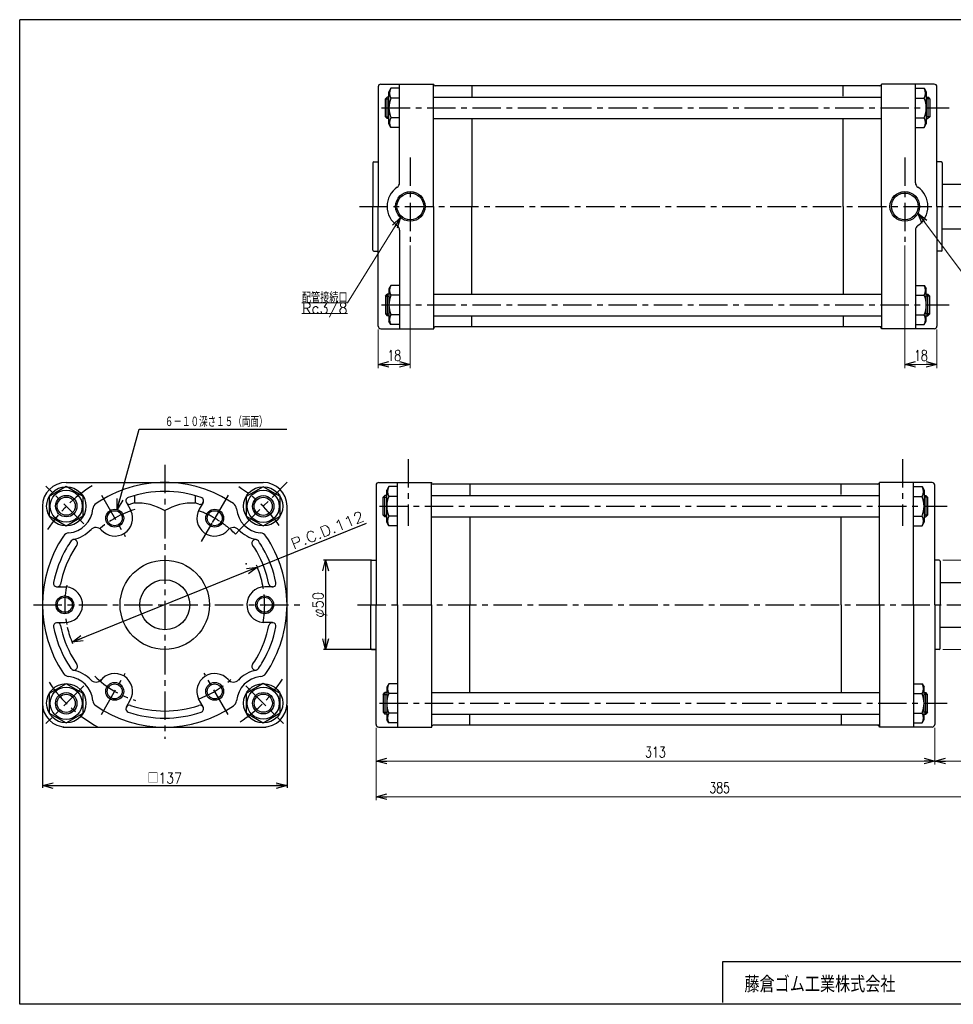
# Model space of a CAD drawing. Header units: millimetres. Extents: x -380 to 408, y -281 to 283.
# Tile 1 of 2: x -380 to 143, y -268 to 283. Entities that reach past the tile are written whole.
import ezdxf
from ezdxf.enums import TextEntityAlignment as Align

# ---------------------------------------------------------------- set-up
doc = ezdxf.new("R2010")
doc.units = ezdxf.units.MM
doc.header["$LTSCALE"] = 0.5
doc.header["$PDSIZE"] = 1
doc.linetypes.add('CENTER', pattern=[50.8, 31.75, -6.35, 6.35, -6.35])
doc.layers.add('ZUWAKU', color=7, linetype='Continuous')
doc.styles.add('FdaStyle0', font='txt.shx', dxfattribs={"width": 0.75, "bigfont": 'bigfont'})
doc.dimstyles.new('DaDimRotatedStyle', dxfattribs={"dimtxt": 6, "dimasz": 6.000004, "dimexe": 2, "dimexo": 2, "dimgap": 2, "dimtad": 3, "dimdsep": 46, "dimtxsty": 'FdaStyle0', "dimblk1": 'OPEN30', "dimblk2": 'OPEN30', "dimsah": 1, "dimcen": 0.09, "dimclrd": 4, "dimclre": 4, "dimclrt": 4, "dimadec": 0, "dimazin": 2, "dimtfac": 1, "dimtdec": 4, "dimtmove": 0, "dimatfit": 0, "dimfxl": 1, "dimarcsym": 0})

# ---------------------------------------------------------------- blocks, each defined once
blk = doc.blocks.new('_OPEN30')
at = {"color": 0, "linetype": 'ByBlock', "lineweight": -2}
for p, q in [((-1, 0.267949), (0, 0)), ((0, 0), (-1, -0.267949)), ((0, 0), (-1, 0))]:
    blk.add_line(p, q, dxfattribs=at)
blk = doc.blocks.new('DC_GROUP_Φ112_1')
at = {"color": 4, "linetype": 'Continuous', "lineweight": 25}
for p, q in [((-243.57, 21.39), (-253.07, 15.91)), ((-234.07, 15.91), (-243.57, 21.39)), ((-253.07, 15.91), (-253.07, 4.94)), ((-234.07, 4.94), (-234.07, 15.91)), ((-253.07, 4.94), (-243.57, -0.55)), ((-243.57, -0.55), (-234.07, 4.94))]:
    blk.add_line(p, q, dxfattribs=at)
for radius in [9, 6, 5.1]:
    blk.add_circle((-243.57, 10.42), radius, dxfattribs=at)
blk = doc.blocks.new('DC_GROUP_Φ112_2')
at = {"color": 4, "linetype": 'Continuous', "lineweight": 25}
for p, q in [((-353.93, 21.5), (-363.43, 16.01)), ((-344.43, 16.01), (-353.93, 21.5)), ((-363.43, 16.01), (-363.43, 5.04)), ((-344.43, 5.04), (-344.43, 16.01)), ((-363.43, 5.04), (-353.93, -0.44)), ((-353.93, -0.44), (-344.43, 5.04))]:
    blk.add_line(p, q, dxfattribs=at)
for radius in [9, 6, 5.1]:
    blk.add_circle((-353.93, 10.53), radius, dxfattribs=at)
blk = doc.blocks.new('DC_GROUP_Φ112_3')
at = {"color": 4, "linetype": 'Continuous', "lineweight": 25}
for p, q in [((-353.95, -88.93), (-363.45, -94.42)), ((-344.45, -94.42), (-353.95, -88.93)), ((-363.45, -94.42), (-363.45, -105.39)), ((-344.45, -105.39), (-344.45, -94.42)), ((-363.45, -105.39), (-353.95, -110.87)), ((-353.95, -110.87), (-344.45, -105.39))]:
    blk.add_line(p, q, dxfattribs=at)
for radius in [9, 6, 5.1]:
    blk.add_circle((-353.95, -99.9), radius, dxfattribs=at)
blk = doc.blocks.new('DC_GROUP_Φ112_4')
at = {"color": 4, "linetype": 'Continuous', "lineweight": 25}
for p, q in [((-243.55, -88.86), (-253.05, -94.34)), ((-234.05, -94.34), (-243.55, -88.86)), ((-253.05, -94.34), (-253.05, -105.31)), ((-234.05, -105.31), (-234.05, -94.34)), ((-253.05, -105.31), (-243.55, -110.8)), ((-243.55, -110.8), (-234.05, -105.31))]:
    blk.add_line(p, q, dxfattribs=at)
for radius in [9, 6, 5.1]:
    blk.add_circle((-243.55, -99.83), radius, dxfattribs=at)
blk = doc.blocks.new('DC_GROUP_Φ112_5')
at = {"color": 4, "linetype": 'Continuous', "lineweight": 25}
for p, q in [((-173.22, -88.95), (-174.36, -90.92)), ((-174.36, -90.92), (-174.36, -108.92)), ((-168.36, -88.95), (-173.22, -88.95)), ((-168.36, -94.43), (-173.22, -94.43)), ((-173.22, -110.89), (-174.36, -108.92)), ((-168.36, -105.4), (-173.22, -105.4)), ((-168.36, -110.89), (-173.22, -110.89))]:
    blk.add_line(p, q, dxfattribs=at)
for centre, radius, start, end in [((-168.47, -91.69), 5.48, 150, 210), ((-160.56, -99.92), 13.8, 156.5735, 203.4265), ((-168.47, -108.14), 5.48, 150, 210)]:
    blk.add_arc(centre, radius, start, end, dxfattribs=at)
blk = doc.blocks.new('DC_GROUP_Φ112_6')
at = {"color": 4, "linetype": 'Continuous', "lineweight": 25}
for p, q in [((120.64, -88.95), (125.5, -88.95)), ((125.5, -88.95), (126.64, -90.92)), ((126.64, -108.92), (126.64, -90.92)), ((120.64, -94.43), (125.5, -94.43)), ((120.64, -105.4), (125.5, -105.4)), ((125.5, -110.89), (126.64, -108.92)), ((120.64, -110.89), (125.5, -110.89))]:
    blk.add_line(p, q, dxfattribs=at)
for centre, radius, start, end in [((120.75, -91.69), 5.48, 330, 30), ((112.84, -99.92), 13.8, 336.5735, 23.4265), ((120.75, -108.14), 5.48, 330, 30)]:
    blk.add_arc(centre, radius, start, end, dxfattribs=at)
blk = doc.blocks.new('DC_GROUP_Φ112_8')
at = {"color": 4, "linetype": 'Continuous', "lineweight": 25}
for p, q in [((-173.22, 21.45), (-174.36, 19.48)), ((-174.36, 1.48), (-174.36, 19.48)), ((-168.36, 21.45), (-173.22, 21.45)), ((-168.36, 15.97), (-173.22, 15.97)), ((-173.22, -0.49), (-174.36, 1.48)), ((-168.36, 5), (-173.22, 5)), ((-168.36, -0.49), (-173.22, -0.49))]:
    blk.add_line(p, q, dxfattribs=at)
for centre, radius, start, end in [((-168.47, 18.71), 5.48, 150, 210), ((-160.56, 10.48), 13.8, 156.5735, 203.4265), ((-168.47, 2.26), 5.48, 150, 210)]:
    blk.add_arc(centre, radius, start, end, dxfattribs=at)
blk = doc.blocks.new('DC_GROUP_Φ112_9')
at = {"color": 4, "linetype": 'Continuous', "lineweight": 25}
for p, q in [((120.64, 21.45), (125.5, 21.45)), ((125.5, 21.45), (126.64, 19.48)), ((126.64, 19.48), (126.64, 1.48)), ((120.64, 15.97), (125.5, 15.97)), ((120.64, 5), (125.5, 5)), ((125.5, -0.49), (126.64, 1.48)), ((120.64, -0.49), (125.5, -0.49))]:
    blk.add_line(p, q, dxfattribs=at)
for centre, radius, start, end in [((120.75, 18.71), 5.48, 330, 30), ((112.84, 10.48), 13.8, 336.5735, 23.4265), ((120.75, 2.26), 5.48, 330, 30)]:
    blk.add_arc(centre, radius, start, end, dxfattribs=at)
blk = doc.blocks.new('*D10')
at = {"color": 4, "linetype": 'Continuous', "lineweight": 13}
for p, q in [((137.14, -19.72), (228.23, -19.72)), ((226.23, -69.72), (226.23, -19.72)), ((137.14, -69.72), (228.23, -69.72))]:
    blk.add_line(p, q, dxfattribs=at)
at = {"color": 4, "xscale": 6.000005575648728, "yscale": 5.999978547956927}
for p, rotation in [((226.23, -19.72), 90), ((226.23, -69.72), 270)]:
    blk.add_blockref('_OPEN30', p, dxfattribs=dict(at, rotation=rotation))
at = {"color": 4, "insert": (224.23, -44.72), "char_height": 6, "width": 25.5, "attachment_point": 8, "rotation": 90, "style": 'FdaStyle0'}
blk.add_mtext('\\T1.00;φ50', dxfattribs=at)
blk = doc.blocks.new('*D17')
at = {"color": 4, "linetype": 'Continuous', "lineweight": 13}
for p, q in [((-180.36, -113.72), (-180.36, -134.22)), ((132.64, -113.72), (132.64, -134.22)), ((-180.36, -132.22), (132.64, -132.22))]:
    blk.add_line(p, q, dxfattribs=at)
at = {"color": 4, "xscale": 6.000005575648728, "yscale": 5.999978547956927}
for p, rotation in [((-180.36, -132.22), 180), ((132.64, -132.22), 360)]:
    blk.add_blockref('_OPEN30', p, dxfattribs=dict(at, rotation=rotation))
at = {"color": 4, "insert": (-23.86, -130.22), "char_height": 6, "width": 25.5, "attachment_point": 8, "style": 'FdaStyle0'}
blk.add_mtext('\\T1.00;313', dxfattribs=at)
blk = doc.blocks.new('*D18')
at = {"color": 4, "linetype": 'Continuous', "lineweight": 13}
for p, q in [((204.64, -55.72), (204.64, -134.22)), ((132.64, -113.72), (132.64, -134.22)), ((132.64, -132.22), (204.64, -132.22))]:
    blk.add_line(p, q, dxfattribs=at)
at = {"color": 4, "xscale": 6.000005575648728, "yscale": 5.999978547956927}
for p, rotation in [((132.64, -132.22), 180), ((204.64, -132.22), 360)]:
    blk.add_blockref('_OPEN30', p, dxfattribs=dict(at, rotation=rotation))
at = {"color": 4, "insert": (168.64, -130.22), "char_height": 6, "width": 19.5, "attachment_point": 8, "style": 'FdaStyle0'}
blk.add_mtext('\\T1.00;72', dxfattribs=at)
blk = doc.blocks.new('*D19')
at = {"color": 4, "linetype": 'Continuous', "lineweight": 13}
for p, q in [((204.64, -55.72), (204.64, -154.22)), ((-180.36, -113.72), (-180.36, -154.22)), ((-180.36, -152.22), (204.64, -152.22))]:
    blk.add_line(p, q, dxfattribs=at)
at = {"color": 4, "xscale": 6.000005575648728, "yscale": 5.999978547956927}
for p, rotation in [((-180.36, -152.22), 180), ((204.64, -152.22), 360)]:
    blk.add_blockref('_OPEN30', p, dxfattribs=dict(at, rotation=rotation))
at = {"color": 4, "insert": (12.14, -150.22), "char_height": 6, "width": 25.5, "attachment_point": 8, "style": 'FdaStyle0'}
blk.add_mtext('\\T1.00;385', dxfattribs=at)
blk = doc.blocks.new('DC_GROUP_Φ112_16')
at = {"color": 4, "linetype": 'Continuous', "lineweight": 25}
for p, q in [((-172.02, 134.17), (-173.16, 132.2)), ((-167.16, 134.17), (-172.02, 134.17)), ((-173.16, 132.2), (-173.16, 114.2)), ((-167.16, 128.69), (-172.02, 128.69)), ((-167.16, 117.72), (-172.02, 117.72)), ((-172.02, 112.23), (-173.16, 114.2)), ((-167.16, 112.23), (-172.02, 112.23))]:
    blk.add_line(p, q, dxfattribs=at)
for centre, radius, start, end in [((-167.27, 131.43), 5.48, 150, 210), ((-159.36, 123.2), 13.8, 156.5735, 203.4265), ((-167.27, 114.98), 5.48, 150, 210)]:
    blk.add_arc(centre, radius, start, end, dxfattribs=at)
blk = doc.blocks.new('DC_GROUP_Φ112_17')
at = {"color": 4, "linetype": 'Continuous', "lineweight": 25}
for p, q in [((121.84, 134.17), (126.7, 134.17)), ((126.7, 134.17), (127.84, 132.2)), ((121.84, 128.69), (126.7, 128.69)), ((127.84, 114.2), (127.84, 132.2)), ((121.84, 117.72), (126.7, 117.72)), ((121.84, 112.23), (126.7, 112.23)), ((126.7, 112.23), (127.84, 114.2))]:
    blk.add_line(p, q, dxfattribs=at)
for centre, radius, start, end in [((121.95, 131.43), 5.48, 330, 30), ((114.04, 123.2), 13.8, 336.5735, 23.4265), ((121.95, 114.98), 5.48, 330, 30)]:
    blk.add_arc(centre, radius, start, end, dxfattribs=at)
blk = doc.blocks.new('DC_GROUP_Φ112_18')
at = {"color": 4, "linetype": 'Continuous', "lineweight": 25}
for p, q in [((-172.02, 244.57), (-173.16, 242.6)), ((-167.16, 244.57), (-172.02, 244.57)), ((-173.16, 224.6), (-173.16, 242.6)), ((-167.16, 239.09), (-172.02, 239.09)), ((-167.16, 228.12), (-172.02, 228.12)), ((-172.02, 222.63), (-173.16, 224.6)), ((-167.16, 222.63), (-172.02, 222.63))]:
    blk.add_line(p, q, dxfattribs=at)
for centre, radius, start, end in [((-167.27, 241.83), 5.48, 150, 210), ((-159.36, 233.6), 13.8, 156.5735, 203.4265), ((-167.27, 225.38), 5.48, 150, 210)]:
    blk.add_arc(centre, radius, start, end, dxfattribs=at)
blk = doc.blocks.new('DC_GROUP_Φ112_19')
at = {"color": 4, "linetype": 'Continuous', "lineweight": 25}
for p, q in [((121.84, 244.57), (126.7, 244.57)), ((126.7, 244.57), (127.84, 242.6)), ((121.84, 239.09), (126.7, 239.09)), ((127.84, 242.6), (127.84, 224.6)), ((121.84, 228.12), (126.7, 228.12)), ((121.84, 222.63), (126.7, 222.63)), ((126.7, 222.63), (127.84, 224.6))]:
    blk.add_line(p, q, dxfattribs=at)
for centre, radius, start, end in [((121.95, 241.83), 5.48, 330, 30), ((114.04, 233.6), 13.8, 336.5735, 23.4265), ((121.95, 225.38), 5.48, 330, 30)]:
    blk.add_arc(centre, radius, start, end, dxfattribs=at)
blk = doc.blocks.new('DC_GROUP_Φ112_21')
at = {"color": 4, "linetype": 'Continuous', "lineweight": 13}
for p, q in [((123.24, 174.65), (161.43, 123.3)), ((161.43, 123.3), (187.03, 123.3)), ((161.43, 117.3), (187.03, 117.3))]:
    blk.add_line(p, q, dxfattribs=at)
at = {"color": 4, "xscale": 6.000005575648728, "yscale": 5.999978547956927, "rotation": 126.6402159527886}
blk.add_blockref('_OPEN30', (123.24, 174.65), dxfattribs=at)
at = {"color": 4, "style": 'FdaStyle0'}
for s, width, p, p2 in [('配管接続口', 0.680851, (161.43, 123.3), (187.03, 123.3)), ('Rc3/8', 0.810127, (161.43, 117.3), (187.03, 117.3))]:
    blk.add_text(s, height=6, dxfattribs=dict(at, width=width)).set_placement(p, p2, align=Align.FIT)
blk = doc.blocks.new('DC_GROUP_Φ112_22')
at = {"color": 4, "linetype": 'Continuous', "lineweight": 13}
for p, q in [((-166.66, 172.19), (-196.31, 124.34)), ((-196.31, 124.34), (-221.91, 124.34)), ((-196.31, 118.34), (-221.91, 118.34))]:
    blk.add_line(p, q, dxfattribs=at)
at = {"color": 4, "xscale": 6.000005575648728, "yscale": 5.999978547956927, "rotation": 58.21570791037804}
blk.add_blockref('_OPEN30', (-166.66, 172.19), dxfattribs=at)
at = {"color": 4, "style": 'FdaStyle0'}
for s, width, p, p2 in [('配管接続口', 0.680851, (-221.91, 124.34), (-196.31, 124.34)), ('Rc3/8', 0.810127, (-221.91, 118.34), (-196.31, 118.34))]:
    blk.add_text(s, height=6, dxfattribs=dict(at, width=width)).set_placement(p, p2, align=Align.FIT)
blk = doc.blocks.new('*D28')
at = {"color": 4, "linetype": 'Continuous', "lineweight": 13}
for p, q in [((115.84, 156.61), (115.84, 87.9)), ((133.84, 109.4), (133.84, 87.9)), ((115.84, 89.9), (133.84, 89.9))]:
    blk.add_line(p, q, dxfattribs=at)
at = {"color": 4, "xscale": 6.000005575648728, "yscale": 5.999978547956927}
for p, rotation in [((115.84, 89.9), 180), ((133.84, 89.9), 360)]:
    blk.add_blockref('_OPEN30', p, dxfattribs=dict(at, rotation=rotation))
at = {"color": 4, "insert": (124.84, 91.9), "char_height": 6, "width": 19.5, "attachment_point": 8, "style": 'FdaStyle0'}
blk.add_mtext('\\T1.00;18', dxfattribs=at)
blk = doc.blocks.new('*D29')
at = {"color": 4, "linetype": 'Continuous', "lineweight": 13}
for p, q in [((-161.16, 156.61), (-161.16, 87.9)), ((-179.16, 109.4), (-179.16, 87.9)), ((-179.16, 89.9), (-161.16, 89.9))]:
    blk.add_line(p, q, dxfattribs=at)
at = {"color": 4, "xscale": 6.000005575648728, "yscale": 5.999978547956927}
for p, rotation in [((-179.16, 89.9), 180), ((-161.16, 89.9), 360)]:
    blk.add_blockref('_OPEN30', p, dxfattribs=dict(at, rotation=rotation))
at = {"color": 4, "insert": (-170.16, 91.9), "char_height": 6, "width": 19.5, "attachment_point": 8, "style": 'FdaStyle0'}
blk.add_mtext('\\T1.00;18', dxfattribs=at)

msp = doc.modelspace()

# ---------------------------------------------------------------- linework, layer by layer
at = {"color": 4, "linetype": 'Continuous', "lineweight": 25}
for p, q in [((-179.159, 245.403), (-179.159, 178.403)), ((-177.659, 246.903), (-148.003, 246.903)), ((-167.159, 191.632), (-167.159, 246.903)), ((-148.159, 178.403), (-148.159, 246.903)), ((32.341, 245.903), (-147.159, 245.903)), ((-126.659, 245.903), (-126.659, 240.029)), ((102.841, 245.903), (28.472, 245.903)), ((81.341, 240.133), (81.341, 245.903)), ((132.341, 246.903), (102.841, 246.903)), ((102.841, 178.403), (102.841, 246.903)), ((121.841, 191.632), (121.841, 246.903)), ((133.841, 178.403), (133.841, 245.403)), ((-175.159, 238.603), (-174.159, 239.603)), ((-175.159, 228.603), (-175.159, 238.603)), ((-175.159, 238.603), (-173.159, 238.603)), ((-173.159, 239.603), (-174.159, 239.603)), ((-174.159, 227.603), (-174.159, 239.603)), ((-148.159, 239.603), (102.841, 239.603)), ((127.841, 239.603), (128.841, 239.603)), ((129.841, 238.603), (127.841, 238.603)), ((129.841, 238.603), (128.841, 239.603)), ((128.841, 239.603), (128.841, 227.603)), ((129.841, 238.603), (129.841, 228.603)), ((-175.159, 228.603), (-174.159, 227.603)), ((-175.159, 228.603), (-173.159, 228.603)), ((-173.159, 227.603), (-174.159, 227.603)), ((-148.159, 227.603), (102.841, 227.603)), ((-126.659, 227.209), (-126.659, 178.403)), ((81.341, 178.403), (81.341, 227.101)), ((129.841, 228.603), (127.841, 228.603)), ((127.841, 227.603), (128.841, 227.603)), ((129.841, 228.603), (128.841, 227.603)), ((-182.159, 202.903), (-182.159, 178.403)), ((-181.659, 203.403), (-179.159, 203.403)), ((136.341, 203.403), (133.841, 203.403)), ((136.841, 202.903), (136.841, 178.403)), ((136.841, 190.903), (147.409, 190.903)), ((-182.159, 153.903), (-182.159, 178.403)), ((-179.159, 111.403), (-179.159, 178.403)), ((-148.159, 178.403), (-148.159, 109.903)), ((-126.659, 129.597), (-126.659, 178.403)), ((81.341, 178.403), (81.341, 129.705)), ((102.841, 178.403), (102.841, 109.903)), ((133.841, 178.403), (133.841, 111.403)), ((136.841, 153.903), (136.841, 178.403)), ((136.841, 165.903), (147.409, 165.903)), ((-167.159, 165.174), (-167.159, 109.903)), ((121.841, 165.174), (121.841, 109.903)), ((-181.659, 153.403), (-179.159, 153.403)), ((136.341, 153.403), (133.841, 153.403)), ((-175.159, 128.203), (-174.159, 129.203)), ((-175.159, 128.203), (-175.159, 118.203)), ((-175.159, 128.203), (-173.159, 128.203)), ((-173.159, 129.203), (-174.159, 129.203)), ((-174.159, 129.203), (-174.159, 117.203)), ((-148.159, 129.203), (102.841, 129.203)), ((127.841, 129.203), (128.841, 129.203)), ((129.841, 128.203), (127.841, 128.203)), ((129.841, 128.203), (128.841, 129.203)), ((128.841, 117.203), (128.841, 129.203)), ((129.841, 118.203), (129.841, 128.203)), ((-175.159, 118.203), (-174.159, 117.203)), ((-175.159, 118.203), (-173.159, 118.203)), ((-173.159, 117.203), (-174.159, 117.203)), ((-148.159, 117.203), (102.841, 117.203)), ((-126.659, 110.903), (-126.659, 116.777)), ((81.341, 116.674), (81.341, 110.903)), ((129.841, 118.203), (127.841, 118.203)), ((127.841, 117.203), (128.841, 117.203)), ((129.841, 118.203), (128.841, 117.203)), ((32.341, 110.903), (-147.159, 110.903)), ((102.841, 110.903), (28.472, 110.903)), ((-177.659, 109.903), (-148.003, 109.903)), ((132.341, 109.903), (102.841, 109.903)), ((-325.43, 8.603), (-313.116, 53.606)), ((-313.116, 53.606), (-230.369, 53.606)), ((-353.95, 23.783), (-243.55, 23.783)), ((-180.359, 22.283), (-180.359, -44.717)), ((-178.859, 23.783), (-149.203, 23.783)), ((-168.359, -44.717), (-168.359, 23.783)), ((-149.359, -44.717), (-149.359, 23.783)), ((31.141, 22.783), (-148.359, 22.783)), ((-127.859, 22.783), (-127.859, 16.909)), ((101.641, 22.783), (27.272, 22.783)), ((80.141, 17.013), (80.141, 22.783)), ((131.141, 23.783), (101.641, 23.783)), ((101.641, -44.717), (101.641, 23.783)), ((120.641, -44.717), (120.641, 23.783)), ((132.641, -44.717), (132.641, 22.283)), ((-320.248, 12.52), (-317.643, 8.007)), ((-315.75, 16.465), (-315.75, 12.243)), ((-281.75, 16.465), (-281.75, 12.243)), ((-277.251, 12.52), (-279.41, 8.781)), ((-176.359, 15.483), (-175.359, 16.483)), ((-176.359, 5.483), (-176.359, 15.483)), ((-176.359, 15.483), (-174.359, 15.483)), ((-174.359, 16.483), (-175.359, 16.483)), ((-175.359, 4.483), (-175.359, 16.483)), ((-149.359, 16.483), (101.641, 16.483)), ((126.641, 16.483), (127.641, 16.483)), ((128.641, 15.483), (126.641, 15.483)), ((128.641, 15.483), (127.641, 16.483)), ((127.641, 16.483), (127.641, 4.483)), ((128.641, 15.483), (128.641, 5.483)), ((-367.25, 10.483), (-367.25, -99.871)), ((-230.25, -99.917), (-230.25, 10.483)), ((-270.75, 3.781), (-272.111, 1.422)), ((-246.831, -23.729), (-185.632, 1.01)), ((-176.359, 5.483), (-175.359, 4.483)), ((-176.359, 5.483), (-174.359, 5.483)), ((-174.359, 4.483), (-175.359, 4.483)), ((-149.359, 4.483), (101.641, 4.483)), ((-127.859, 4.09), (-127.859, -44.717)), ((80.141, -44.717), (80.141, 3.982)), ((128.641, 5.483), (126.641, 5.483)), ((126.641, 4.483), (127.641, 4.483)), ((128.641, 5.483), (127.641, 4.483)), ((-259.153, -5.121), (-256.609, -2.576)), ((-182.859, -19.717), (-209.833, -19.717)), ((-208.633, -19.717), (-208.633, -69.717)), ((-183.359, -20.217), (-183.359, -44.717)), ((-182.859, -19.717), (-180.359, -19.717)), ((135.141, -19.717), (132.641, -19.717)), ((135.641, -20.217), (135.641, -44.717)), ((-246.831, -23.729), (-350.668, -65.704)), ((135.641, -32.217), (158.641, -32.217)), ((-359.067, -34.717), (-353.857, -34.717)), ((-238.432, -34.717), (-242.75, -34.717)), ((-183.359, -69.217), (-183.359, -44.717)), ((-180.359, -111.717), (-180.359, -44.717)), ((-168.359, -44.717), (-168.359, -113.217)), ((-149.359, -44.717), (-149.359, -113.217)), ((-127.859, -93.523), (-127.859, -44.717)), ((80.141, -44.717), (80.141, -93.415)), ((101.641, -44.717), (101.641, -113.217)), ((120.641, -44.717), (120.641, -113.217)), ((132.641, -44.717), (132.641, -111.717)), ((135.641, -69.217), (135.641, -44.717)), ((-359.067, -54.717), (-354.75, -54.717)), ((-238.432, -54.717), (-243.642, -54.717)), ((135.641, -57.217), (158.641, -57.217)), ((-180.359, -69.717), (-209.833, -69.717)), ((-182.859, -69.717), (-180.359, -69.717)), ((135.141, -69.717), (132.641, -69.717)), ((-320.248, -101.954), (-318.089, -98.214)), ((-277.251, -101.954), (-279.856, -97.441)), ((-176.359, -94.917), (-175.359, -93.917)), ((-176.359, -94.917), (-176.359, -104.917)), ((-176.359, -94.917), (-174.359, -94.917)), ((-174.359, -93.917), (-175.359, -93.917)), ((-175.359, -93.917), (-175.359, -105.917)), ((-149.359, -93.917), (101.641, -93.917)), ((126.641, -93.917), (127.641, -93.917)), ((128.641, -94.917), (126.641, -94.917)), ((128.641, -94.917), (127.641, -93.917)), ((127.641, -105.917), (127.641, -93.917)), ((128.641, -104.917), (128.641, -94.917)), ((-367.25, -101.117), (-367.25, -147.216)), ((-230.25, -101.117), (-230.25, -147.216)), ((-176.359, -104.917), (-175.359, -105.917)), ((-176.359, -104.917), (-174.359, -104.917)), ((-174.359, -105.917), (-175.359, -105.917)), ((-149.359, -105.917), (101.641, -105.917)), ((-127.859, -112.217), (-127.859, -106.342)), ((80.141, -106.446), (80.141, -112.217)), ((128.641, -104.917), (126.641, -104.917)), ((126.641, -105.917), (127.641, -105.917)), ((128.641, -104.917), (127.641, -105.917)), ((-355.834, -113.217), (-241.935, -113.217)), ((-178.859, -113.217), (-149.203, -113.217)), ((31.141, -112.217), (-148.359, -112.217)), ((101.641, -112.217), (27.272, -112.217)), ((131.141, -113.217), (101.641, -113.217)), ((-367.25, -146.016), (-230.25, -146.016))]:
    msp.add_line(p, q, dxfattribs=at)
at = {"color": 4, "linetype": 'CENTER', "lineweight": 25}
for p, q in [((-177.218, 233.603), (140.712, 233.603)), ((-161.159, 205.824), (-161.159, 158.614)), ((115.841, 205.824), (115.841, 158.614)), ((-189.642, 178.403), (216.813, 178.403)), ((-177.218, 123.203), (140.712, 123.203)), ((-298.75, 33.644), (-298.75, -119.759)), ((-162.359, 36.847), (-162.359, -0.437)), ((114.641, 36.847), (114.641, -0.437)), ((-256.609, -2.576), (-230.137, 23.896)), ((-344.123, 0.657), (-365.268, 21.802)), ((-344.123, 0.657), (-365.268, 21.802)), ((-334.236, 16.747), (-320.863, -6.416)), ((-263.263, 16.747), (-270.75, 3.781)), ((-178.418, 10.483), (139.512, 10.483)), ((-272.379, 0.959), (-278.318, -9.328)), ((-372.202, -44.717), (-223.118, -44.717)), ((-190.842, -44.717), (211.105, -44.717)), ((-334.236, -106.18), (-320.863, -83.018)), ((-263.263, -106.18), (-276.636, -83.018)), ((-344.123, -90.09), (-365.268, -111.235)), ((-253.376, -90.09), (-232.231, -111.235)), ((-178.418, -99.917), (139.512, -99.917))]:
    msp.add_line(p, q, dxfattribs=at)
at = {"color": 4, "linetype": 'Continuous', "lineweight": 25}
for centre, radius in [((-161.159, 178.403), 8.296), ((-161.159, 178.403), 7.496), ((115.841, 178.403), 8.296), ((115.841, 178.403), 7.496), ((-353.904, 10.438), 11), ((-353.904, 10.438), 11), ((-243.595, 10.438), 11), ((-326.75, 3.781), 5), ((-326.75, 3.781), 4.2), ((-270.75, 3.781), 5), ((-270.75, 3.781), 4.2), ((-298.75, -44.717), 25), ((-298.75, -44.717), 14), ((-354.75, -44.717), 5), ((-354.75, -44.717), 4.2), ((-242.75, -44.717), 5), ((-242.75, -44.717), 4.2), ((-326.75, -93.214), 5), ((-270.75, -93.214), 5), ((-353.904, -99.871), 11), ((-326.75, -93.214), 4.2), ((-270.75, -93.214), 4.2), ((-243.595, -99.871), 11)]:
    msp.add_circle(centre, radius, dxfattribs=at)
for centre, radius, start, end in [((-177.659, 245.403), 1.5, 90, 180), ((-147.159, 246.903), 1, 180, 270), ((101.841, 246.903), 1, 270, 0), ((132.341, 245.403), 1.5, 0, 90), ((-181.659, 202.903), 0.5, 90, 180), ((136.341, 202.903), 0.5, 0, 90), ((-161.159, 178.403), 13, 124.22887, 235.77113), ((-170.159, 191.632), 3, 304.22887, 0), ((124.841, 191.632), 3, 180, 235.77113), ((115.841, 178.403), 13, 304.22887, 55.77113), ((-170.159, 165.174), 3, 0, 55.77113), ((124.841, 165.174), 3, 124.22887, 180), ((-181.659, 153.903), 0.5, 180, 270), ((136.341, 153.903), 0.5, 270, 360), ((-177.659, 111.403), 1.5, 180, 270), ((-147.159, 109.903), 1, 90, 180), ((101.841, 109.903), 1, 360, 90), ((132.341, 111.403), 1.5, 270, 360), ((-353.95, 10.483), 13.3, 90, 180), ((-353.95, 10.483), 13.3, 90, 180), ((-298.75, -44.717), 68.5, 90, 124.18408), ((-298.75, -44.717), 68.5, 55.81592, 90), ((-243.55, 10.483), 13.3, 0, 90), ((-178.859, 22.283), 1.5, 90, 180), ((-148.359, 23.783), 1, 180, 270), ((100.641, 23.783), 1, 270, 0), ((131.141, 22.283), 1.5, 0, 90), ((-298.75, -44.717), 63.5, 90, 108.74815), ((-298.75, -44.717), 63.5, 71.25185, 90), ((-334.989, 8.64), 4, 124.18408, 174.57122), ((-334.989, 8.64), 4, 124.18408, 174.57122), ((-334.989, 8.64), 4, 124.18408, 174.57122), ((-334.989, 8.64), 4, 124.18408, 174.57122), ((-318.516, 13.52), 2, 108.74815, 288.74815), ((-298.75, -44.717), 59.5, 106.61815, 108.74815), ((-314.264, -17.72), 30, 59.03239, 92.83788), ((-283.235, -17.72), 30, 87.16212, 120.96761), ((-298.75, -44.717), 59.5, 71.25185, 73.39845), ((-278.983, 13.52), 2, 251.25185, 71.25185), ((-262.51, 8.64), 4, 5.42878, 55.81592), ((-353.904, 10.438), 15, 275.42878, 354.57122), ((-353.904, 10.438), 15, 275.42878, 354.57122), ((-353.904, 10.438), 15, 275.42878, 354.57122), ((-353.904, 10.438), 15, 275.42878, 354.57122), ((-326.75, 3.781), 10, 221.25626, 24.87748), ((-270.75, 3.781), 10, 150, 318.74374), ((-243.595, 10.438), 15, 185.42878, 264.57122), ((-298.75, -44.717), 56, 56.80118, 60), ((-352.106, -8.477), 4, 95.42878, 145.81592), ((-352.106, -8.477), 4, 95.42878, 145.81592), ((-352.106, -8.477), 4, 95.42878, 145.81592), ((-352.106, -8.477), 4, 95.42878, 145.81592), ((-353.904, 10.438), 19, 281.84827, 317.06484), ((-353.904, 10.438), 19, 314.39294, 315.60706), ((-337.274, -5.451), 4, 41.25626, 136.30482), ((-260.225, -5.451), 4, 43.69518, 138.74374), ((-298.75, -44.717), 56, 45, 48.86129), ((-243.595, 10.438), 19, 223.69518, 258.15173), ((-245.393, -8.477), 4, 34.18408, 84.57122), ((-298.75, -44.717), 68.5, 145.81592, 214.18408), ((-298.75, -44.717), 63.5, 145.76213, 150), ((-349.592, -10.115), 2, 325.76213, 145.76213), ((-247.907, -10.115), 2, 34.23787, 214.23787), ((-298.75, -44.717), 63.5, 30, 34.23787), ((-298.75, -44.717), 68.5, 0, 34.18408), ((-298.75, -44.717), 63.5, 150, 168.74815), ((-298.75, -44.717), 59.5, 150, 168.74815), ((-298.75, -44.717), 59.5, 145.76213, 150), ((-298.75, -44.717), 59.5, 30, 34.23787), ((-298.75, -44.717), 59.5, 11.25185, 30), ((-298.75, -44.717), 63.5, 11.25185, 30), ((-182.859, -20.217), 0.5, 90, 180), ((135.141, -20.217), 0.5, 0, 90), ((-298.75, -44.717), 56, 12.61934, 23.34284), ((-359.067, -32.717), 2, 168.74815, 348.74815), ((-238.432, -32.717), 2, 191.25185, 11.25185), ((-354.75, -44.717), 10, 270, 84.87748), ((-242.75, -44.717), 10, 90, 264.87748), ((-298.75, -44.717), 68.5, 325.81592, 0), ((-359.067, -56.717), 2, 11.25185, 191.25185), ((-238.432, -56.717), 2, 348.74815, 168.74815), ((-298.75, -44.717), 63.5, 191.25185, 210), ((-298.75, -44.717), 59.5, 191.25185, 210), ((-298.75, -44.717), 56, 193.00703, 202.80166), ((-298.75, -44.717), 59.5, 330, 348.74815), ((-298.75, -44.717), 63.5, 330, 348.74815), ((-182.859, -69.217), 0.5, 180, 270), ((135.141, -69.217), 0.5, 270, 360), ((-298.75, -44.717), 63.5, 210, 214.18408), ((-298.75, -44.717), 59.5, 210, 214.23787), ((-298.75, -44.717), 59.5, 325.76213, 330), ((-298.75, -44.717), 63.5, 325.76213, 330), ((-349.592, -79.318), 2, 214.23787, 34.23787), ((-353.904, -99.871), 19, 42.93516, 78.15173), ((-243.595, -99.871), 19, 101.84827, 137.06484), ((-247.907, -79.318), 2, 145.76213, 325.76213), ((-352.106, -80.956), 4, 214.18408, 264.57122), ((-352.106, -80.956), 4, 214.18408, 264.57122), ((-352.106, -80.956), 4, 214.18408, 264.57122), ((-352.106, -80.956), 4, 214.18408, 264.57122), ((-352.106, -80.956), 4, 214.18408, 264.57122), ((-353.904, -99.871), 15, 5.42878, 84.57122), ((-353.904, -99.871), 15, 5.42878, 84.57122), ((-353.904, -99.871), 15, 5.42878, 84.57122), ((-353.904, -99.871), 15, 5.42878, 84.57122), ((-353.904, -99.871), 15, 5.42878, 84.57122), ((-353.904, -99.871), 19, 44.39294, 45.60706), ((-337.274, -83.982), 4, 223.69518, 318.74374), ((-326.75, -93.214), 10, 330, 144.87748), ((-270.75, -93.214), 10, 41.25626, 204.87748), ((-260.225, -83.982), 4, 221.25626, 316.30482), ((-243.595, -99.871), 15, 95.42878, 174.57122), ((-243.595, -99.871), 15, 95.42878, 174.57122), ((-243.595, -99.871), 15, 95.42878, 174.57122), ((-243.595, -99.871), 15, 95.42878, 174.57122), ((-243.595, -99.871), 15, 95.42878, 174.57122), ((-243.595, -99.871), 15, 95.42878, 174.57122), ((-243.595, -99.871), 19, 134.39294, 135.60706), ((-245.393, -80.956), 4, 275.42878, 325.81592), ((-245.393, -80.956), 4, 275.42878, 325.81592), ((-245.393, -80.956), 4, 275.42878, 325.81592), ((-245.393, -80.956), 4, 275.42878, 325.81592), ((-245.393, -80.956), 4, 275.42878, 325.81592), ((-245.393, -80.956), 4, 275.42878, 325.81592), ((-334.989, -98.073), 4, 185.42878, 235.81592), ((-334.989, -98.073), 4, 185.42878, 235.81592), ((-334.989, -98.073), 4, 185.42878, 235.81592), ((-334.989, -98.073), 4, 185.42878, 235.81592), ((-334.989, -98.073), 4, 185.42878, 235.81592), ((-262.51, -98.073), 4, 304.18408, 354.57122), ((-262.51, -98.073), 4, 304.18408, 354.57122), ((-262.51, -98.073), 4, 304.18408, 354.57122), ((-262.51, -98.073), 4, 304.18408, 354.57122), ((-262.51, -98.073), 4, 304.18408, 354.57122), ((-262.51, -98.073), 4, 304.18408, 354.57122), ((-353.95, -99.917), 13.3, 180, 270), ((-298.75, -44.717), 68.5, 235.81592, 304.18408), ((-318.516, -102.954), 2, 71.25185, 251.25185), ((-298.75, -44.717), 59.5, 251.25185, 270), ((-298.75, -44.717), 59.5, 270, 288.74815), ((-278.983, -102.954), 2, 288.74815, 108.74815), ((-243.55, -99.917), 13.3, 270, 0), ((-298.75, -44.717), 63.5, 251.25185, 270), ((-298.75, -44.717), 63.5, 270, 288.74815), ((-178.859, -111.717), 1.5, 180, 270), ((-148.359, -113.217), 1, 90, 180), ((100.641, -113.217), 1, 360, 90), ((131.141, -111.717), 1.5, 270, 360)]:
    msp.add_arc(centre, radius, start, end, dxfattribs=at)
at = {"color": 4, "linetype": 'CENTER', "lineweight": 25}
for radius, start, end in [(78, 121.36667, 147.22715), (78, 34.6951, 57.91504), (56, 107.37533, 131.45259), (56, 60.38403, 70.24503), (56, 50.056, 56.24037), (56, 349.71476, 12.61934), (56, 168.66866, 192.73357), (78, 213.80984, 241.4266), (56, 225.54553, 253.05706), (56, 289.71476, 311.50587), (78, 302.74619, 327.73497)]:
    msp.add_arc((-298.75, -44.717), radius, start, end, dxfattribs=at)
at = {"color": 5, "linetype": 'Continuous'}
msp.add_point((-253.096, -21.71), dxfattribs=at)
at = {"color": 4, "linetype": 'Continuous'}
msp.add_point((-354.75, -39.717), dxfattribs=at)
at = {"layer": 'ZUWAKU', "color": 5, "linetype": 'Continuous', "lineweight": 25}
for p, q in [((-380, -268.5), (-380, 283)), ((396, 283), (-380, 283)), ((408, -268.5), (-380, -268.5))]:
    msp.add_line(p, q, dxfattribs=at)
at = {"layer": 'ZUWAKU', "color": 4, "linetype": 'Continuous', "lineweight": 25}
for p, q in [((14, -244.5), (396, -244.5)), ((14, -267.43), (14, -244.5))]:
    msp.add_line(p, q, dxfattribs=at)

# ---------------------------------------------------------------- block references
at = {"linetype": 'Continuous'}
for name in ['DC_GROUP_Φ112_18', 'DC_GROUP_Φ112_19', 'DC_GROUP_Φ112_22', 'DC_GROUP_Φ112_21', 'DC_GROUP_Φ112_16', 'DC_GROUP_Φ112_17', 'DC_GROUP_Φ112_2', 'DC_GROUP_Φ112_1', 'DC_GROUP_Φ112_8', 'DC_GROUP_Φ112_9', 'DC_GROUP_Φ112_3', 'DC_GROUP_Φ112_4', 'DC_GROUP_Φ112_5', 'DC_GROUP_Φ112_6']:
    msp.add_blockref(name, (0, 0), dxfattribs=at)
at = {"color": 4, "xscale": 6.000005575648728, "yscale": 5.999978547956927}
for p, rotation in [((-325.43, 8.603), 254.6967838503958), ((-208.633, -19.717), 90), ((-246.831, -23.729), 22.01054332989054), ((-350.668, -65.704), 202.0105433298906), ((-208.633, -69.717), 270), ((-367.25, -146.016), 180), ((-230.25, -146.016), 360)]:
    msp.add_blockref('_OPEN30', p, dxfattribs=dict(at, rotation=rotation))

# ---------------------------------------------------------------- texts
at = {"color": 4, "style": 'FdaStyle0'}
for s, width, p, p2 in [('６－１０深さ１５（両面）', 0.666667, (-298.716, 54.806), (-241.116, 54.806)), ('□137', 0.761905, (-308.35, -144.816), (-289.15, -144.816))]:
    msp.add_text(s, height=6, dxfattribs=dict(at, width=width)).set_placement(p, p2, align=Align.FIT)
for s, rotation, width, p, p2 in [('P.C.D.112', 22.01054, 0.8, (-226.45, -13.712), (-186.399, 2.479)), ('φ50', 90, 0.75, (-209.833, -51.917), (-209.833, -37.517))]:
    msp.add_text(s, height=6, rotation=rotation, dxfattribs=dict(at, width=width)).set_placement(p, p2, align=Align.FIT)
at = {"layer": 'ZUWAKU', "color": 4, "style": 'FdaStyle0', "width": 0.652778}
msp.add_text('藤倉ゴム工業株式会社', height=9, dxfattribs=at).set_placement((26.025, -261.815), (110.625, -261.815), align=Align.FIT)

# ---------------------------------------------------------------- dimensions: what is measured, and where the dimension line sits
at = {"linetype": 'Continuous', "lineweight": 13}
for base, p1, p2, picture, middle in [((-161.159, 89.903), (-179.159, 111.403), (-161.159, 158.614), '*D29', (-170.159, 89.903)), ((133.841, 89.903), (115.841, 158.614), (133.841, 111.403), '*D28', (124.841, 89.903)), ((204.641, -152.217), (-180.359, -111.717), (204.641, -53.717), '*D19', (12.141, -152.217)), ((204.641, -132.217), (132.641, -111.717), (204.641, -53.717), '*D18', (168.641, -132.217)), ((132.641, -132.217), (-180.359, -111.717), (132.641, -111.717), '*D17', (-23.859, -132.217))]:
    dim = msp.add_linear_dim(base=base, p1=p1, p2=p2, dimstyle='DaDimRotatedStyle', override={"dimtxt": 6, "dimasz": 6.000004, "dimexe": 2, "dimexo": 2, "dimgap": 2, "dimtad": 3, "dimtih": 0, "dimtoh": 0, "dimdec": 2, "dimzin": 8, "dimtxsty": 'FdaStyle0', "dimblk1": 'OPEN30', "dimblk2": 'OPEN30', "dimsah": 1, "dimclrd": 4, "dimclre": 4, "dimclrt": 4, "dimazin": 2, "dimtofl": 1, "dimatfit": 0, "dimtolj": 0, "dimtzin": 8}, dxfattribs=at)
    dim.commit()
    dim.dimension.update_dxf_attribs({"geometry": picture, "text_midpoint": middle})
dim = msp.add_linear_dim(base=(226.23, -19.717), p1=(135.141, -69.717), p2=(135.141, -19.717), angle=90, text='φ<>', dimstyle='DaDimRotatedStyle', override={"dimtxt": 6, "dimasz": 6.000004, "dimexe": 2, "dimexo": 2, "dimgap": 2, "dimtad": 3, "dimtih": 0, "dimtoh": 0, "dimdec": 2, "dimzin": 8, "dimtxsty": 'FdaStyle0', "dimblk1": 'OPEN30', "dimblk2": 'OPEN30', "dimsah": 1, "dimclrd": 4, "dimclre": 4, "dimclrt": 4, "dimazin": 2, "dimtofl": 1, "dimatfit": 0, "dimtolj": 0, "dimtzin": 8}, dxfattribs=at)
dim.commit()
dim.dimension.update_dxf_attribs({"geometry": '*D10', "text_midpoint": (226.23, -44.717)})

doc.saveas('drawing.dxf')
